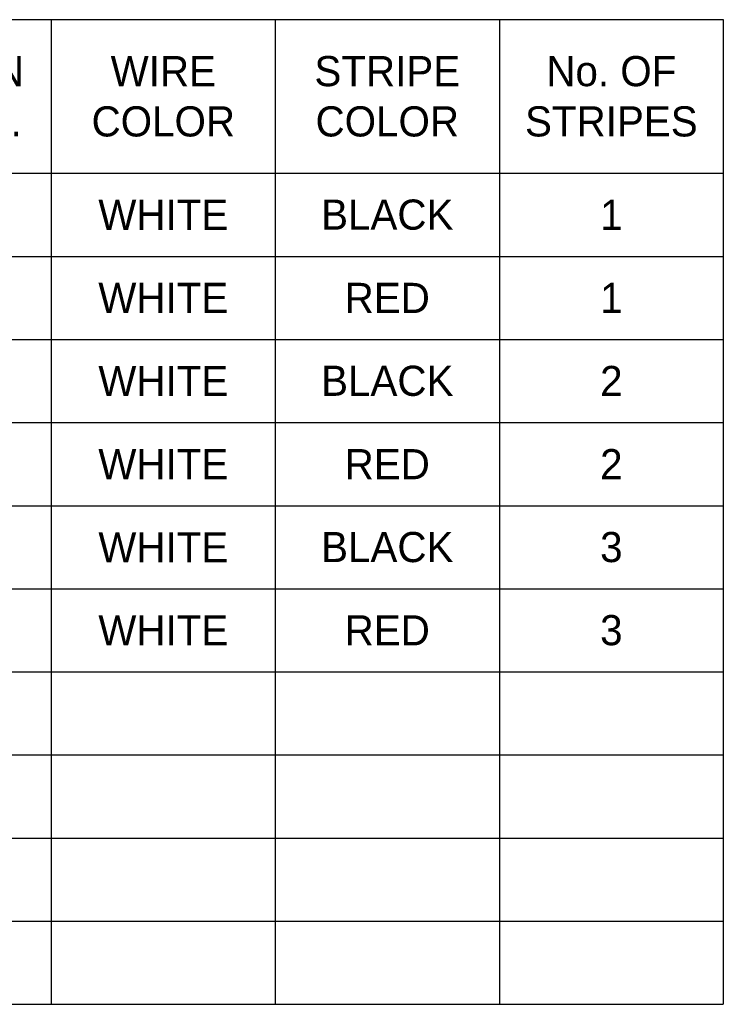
# Model space of a CAD drawing. Header units: inches. Extents: x 0 to 814, y 0 to 621.
# Tile 4 of 41: x 338 to 422, y 254 to 372. Entities that reach past the tile are written whole.
import ezdxf

# ---------------------------------------------------------------- set-up
doc = ezdxf.new("R2010")
doc.units = ezdxf.units.IN
doc.header["$LTSCALE"] = 10
doc.header["$MEASUREMENT"] = 0

# ---------------------------------------------------------------- blocks, each defined once
blk = doc.blocks.new('*T52')
at = {"color": 0, "linetype": 'ByBlock', "lineweight": -2}
for p, q in [((0, 0), (401.54, 0)), ((0, 0), (0, -117.55)), ((31.23, 0), (31.23, -117.55)), ((48.57, 0), (48.57, -117.55)), ((80.27, 0), (80.27, -117.55)), ((107.98, 0), (107.98, -117.55)), ((135.7, 0), (135.7, -117.55)), ((168.37, 0), (168.37, -117.55)), ((186.5, 0), (186.5, -117.55)), ((220.82, 0), (220.82, -117.55)), ((249.67, 0), (249.67, -117.55)), ((276.39, 0), (276.39, -117.55)), ((306.94, 0), (306.94, -117.55)), ((321.37, 0), (321.37, -117.55)), ((348.09, 0), (348.09, -117.55)), ((374.82, 0), (374.82, -117.55)), ((401.54, 0), (401.54, -117.55)), ((0, -18.34), (401.54, -18.34)), ((0, -28.26), (401.54, -28.26)), ((0, -38.18), (401.54, -38.18)), ((0, -48.11), (401.54, -48.11)), ((0, -58.03), (401.54, -58.03)), ((0, -67.95), (401.54, -67.95)), ((0, -77.87), (401.54, -77.87)), ((0, -87.79), (401.54, -87.79)), ((0, -97.71), (401.54, -97.71)), ((0, -107.63), (401.54, -107.63)), ((0, -117.55), (401.54, -117.55))]:
    blk.add_line(p, q, dxfattribs=at)
at = {"color": 0, "lineweight": 15, "char_height": 3.6, "attachment_point": 5}
for s, insert, width in [('TERMINAL No.', (15.61, -9.17), 28.8261), ('{\\fGulim|b0|i0|c0|p50; Pin No.}', (39.9, -9.17), 14.9436), ('STRIPE COLOR', (94.12, -9.17), 25.3181), ('No. OF STRIPES', (121.84, -9.17), 25.3181), ('TERMINAL No.', (152.04, -9.17), 30.2736), ('{\\fGulim|b0|i0|c0|p0;PIN No.}', (177.44, -9.17), 15.7224), ('STRIPE COLOR', (235.24, -9.17), 26.4462), ('No. OF STRIPES', (263.03, -9.17), 24.3205), ('TERMINAL No.', (291.66, -9.17), 28.1505), ('{\\fGulim|b0|i0|c0|p0;PIN No.}', (314.16, -9.17), 12.0374), ('WIRE COLOR', (334.73, -9.17), 24.3205), ('STRIPE COLOR', (361.45, -9.17), 24.3205), ('No. OF STRIPES', (388.18, -9.17), 24.3205), ('WIRE COLOR', (64.42, -9.17), 29.2955), ('WIRE COLOR', (203.66, -9.17), 31.9221), ('A1', (15.61, -23.3), 28.8261), ('1', (39.9, -23.3), 14.9436), ('ORANGE', (64.42, -23.3), 29.2955), ('BLACK', (94.12, -23.3), 25.3181), ('1', (121.84, -23.3), 25.3181), ('A6', (152.04, -23.3), 30.2736), ('11', (177.44, -23.3), 15.7224), ('YELLOW', (203.66, -23.3), 31.9221), ('BLACK', (235.24, -23.3), 26.4462), ('1', (263.03, -23.3), 24.3205), ('A11', (291.66, -23.3), 28.1505), ('21', (314.16, -23.3), 12.0374), ('WHITE', (334.73, -23.3), 24.3205), ('BLACK', (361.45, -23.3), 24.3205), ('1', (388.18, -23.3), 24.3205), ('B1', (15.61, -33.22), 28.8261), ('2', (39.9, -33.22), 14.9436), ('ORANGE', (64.42, -33.22), 29.2955), ('RED', (94.12, -33.22), 25.3181), ('1', (121.84, -33.22), 25.3181), ('B6', (152.04, -33.22), 30.2736), ('12', (177.44, -33.22), 15.7224), ('YELLOW', (203.66, -33.22), 31.9221), ('RED', (235.24, -33.22), 26.4462), ('1', (263.03, -33.22), 24.3205), ('B11', (291.66, -33.22), 28.1505), ('22', (314.16, -33.22), 12.0374), ('WHITE', (334.73, -33.22), 24.3205), ('RED', (361.45, -33.22), 24.3205), ('1', (388.18, -33.22), 24.3205), ('A2', (15.61, -43.14), 28.8261), ('3', (39.9, -43.14), 14.9436), ('ORANGE', (64.42, -43.14), 29.2955), ('BLACK', (94.12, -43.14), 25.3181), ('2', (121.84, -43.14), 25.3181), ('A7', (152.04, -43.14), 30.2736), ('13', (177.44, -43.14), 15.7224), ('YELLOW', (203.66, -43.14), 31.9221), ('BLACK', (235.24, -43.14), 26.4462), ('2', (263.03, -43.14), 24.3205), ('A12', (291.66, -43.14), 28.1505), ('23', (314.16, -43.14), 12.0374), ('WHITE', (334.73, -43.14), 24.3205), ('BLACK', (361.45, -43.14), 24.3205), ('2', (388.18, -43.14), 24.3205), ('B2', (15.61, -53.07), 28.8261), ('4', (39.9, -53.07), 14.9436), ('ORANGE', (64.42, -53.07), 29.2955), ('RED', (94.12, -53.07), 25.3181), ('2', (121.84, -53.07), 25.3181), ('B7', (152.04, -53.07), 30.2736), ('14', (177.44, -53.07), 15.7224), ('YELLOW', (203.66, -53.07), 31.9221), ('RED', (235.24, -53.07), 26.4462), ('2', (263.03, -53.07), 24.3205), ('B12', (291.66, -53.07), 28.1505), ('24', (314.16, -53.07), 12.0374), ('WHITE', (334.73, -53.07), 24.3205), ('RED', (361.45, -53.07), 24.3205), ('2', (388.18, -53.07), 24.3205), ('A3', (15.61, -62.99), 28.8261), ('5', (39.9, -62.99), 14.9436), ('ORANGE', (64.42, -62.99), 29.2955), ('BLACK', (94.12, -62.99), 25.3181), ('3', (121.84, -62.99), 25.3181), ('A8', (152.04, -62.99), 30.2736), ('15', (177.44, -62.99), 15.7224), ('YELLOW', (203.66, -62.99), 31.9221), ('BLACK', (235.24, -62.99), 26.4462), ('3', (263.03, -62.99), 24.3205), ('A13', (291.66, -62.99), 28.1505), ('25', (314.16, -62.99), 12.0374), ('WHITE', (334.73, -62.99), 24.3205), ('BLACK', (361.45, -62.99), 24.3205), ('3', (388.18, -62.99), 24.3205), ('B3', (15.61, -72.91), 28.8261), ('6', (39.9, -72.91), 14.9436), ('ORANGE', (64.42, -72.91), 29.2955), ('RED', (94.12, -72.91), 25.3181), ('3', (121.84, -72.91), 25.3181), ('B8', (152.04, -72.91), 30.2736), ('16', (177.44, -72.91), 15.7224), ('YELLOW', (203.66, -72.91), 31.9221), ('RED', (235.24, -72.91), 26.4462), ('3', (263.03, -72.91), 24.3205), ('B13', (291.66, -72.91), 28.1505), ('26', (314.16, -72.91), 12.0374), ('WHITE', (334.73, -72.91), 24.3205), ('RED', (361.45, -72.91), 24.3205), ('3', (388.18, -72.91), 24.3205), ('A4', (15.61, -82.83), 28.8261), ('7', (39.9, -82.83), 14.9436), ('ORANGE', (64.42, -82.83), 29.2955), ('BLACK', (94.12, -82.83), 25.3181), ('4', (121.84, -82.83), 25.3181), ('A9', (152.04, -82.83), 30.2736), ('17', (177.44, -82.83), 15.7224), ('YELLOW', (203.66, -82.83), 31.9221), ('BLACK', (235.24, -82.83), 26.4462), ('4', (263.03, -82.83), 24.3205), ('B4', (15.61, -92.75), 28.8261), ('8', (39.9, -92.75), 14.9436), ('ORANGE', (64.42, -92.75), 29.2955), ('RED', (94.12, -92.75), 25.3181), ('4', (121.84, -92.75), 25.3181), ('B9', (152.04, -92.75), 30.2736), ('18', (177.44, -92.75), 15.7224), ('YELLOW', (203.66, -92.75), 31.9221), ('RED', (235.24, -92.75), 26.4462), ('4', (263.03, -92.75), 24.3205), ('A5', (15.61, -102.67), 28.8261), ('9', (39.9, -102.67), 14.9436), ('ORANGE', (64.42, -102.67), 29.2955), ('BLACK', (94.12, -102.67), 25.3181), ('5', (121.84, -102.67), 25.3181), ('A10', (152.04, -102.67), 30.2736), ('19', (177.44, -102.67), 15.7224), ('YELLOW', (203.66, -102.67), 31.9221), ('BLACK', (235.24, -102.67), 26.4462), ('5', (263.03, -102.67), 24.3205), ('B5', (15.61, -112.59), 28.8261), ('10', (39.9, -112.59), 14.9436), ('ORANGE', (64.42, -112.59), 29.2955), ('RED', (94.12, -112.59), 25.3181), ('5', (121.84, -112.59), 25.3181), ('B10', (152.04, -112.59), 30.2736), ('20', (177.44, -112.59), 15.7224), ('YELLOW', (203.66, -112.59), 31.9221), ('RED', (235.24, -112.59), 26.4462), ('5', (263.03, -112.59), 24.3205)]:
    blk.add_mtext(s, dxfattribs=dict(at, insert=insert, width=width))

msp = doc.modelspace()

# ---------------------------------------------------------------- block references
msp.add_blockref('*T52', (20.76, 371.62))

doc.saveas('drawing.dxf')
